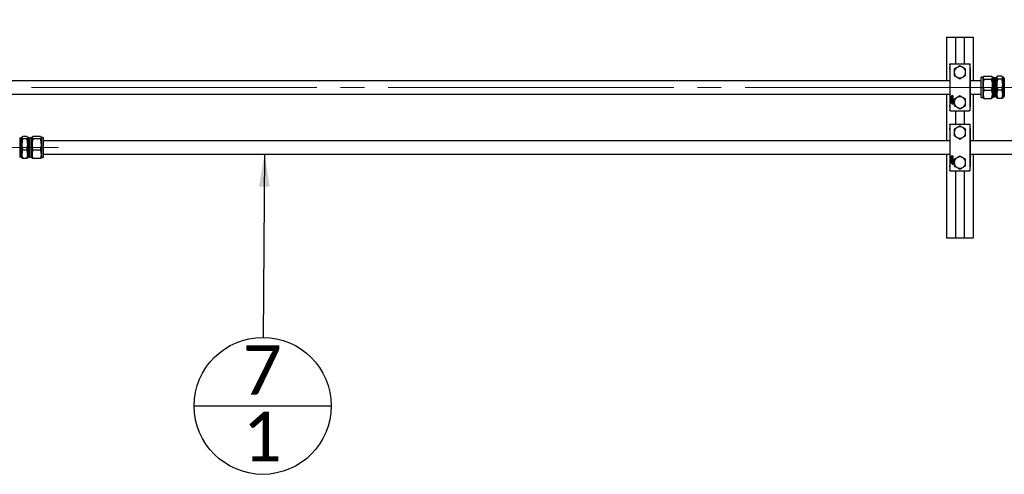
# Paper-space layout 'Sheet1' of a CAD drawing. Header units: millimetres. Extents: x 0 to 23548, y 0 to 16632.
# Tile 127 of 143: x 13832 to 15304, y 14023 to 14703. Entities that reach past the tile are written whole.
import ezdxf

# ---------------------------------------------------------------- set-up
doc = ezdxf.new("R2010")
doc.units = ezdxf.units.MM
doc.linetypes.add('SLD-Mista-longa', pattern=[19.05, 15.24, -1.27, 1.27, -1.27])
doc.linetypes.add('SLD-Sólida', pattern=[0])
doc.layers.add('DETALHAMENTO', color=8, linetype='SLD-Sólida')
doc.styles.add('SLDTEXTSTYLE2', font='CALIBRI.TTF')
doc.styles.get("Standard").update_dxf_attribs({"font": 'CALIBRI.TTF'})
doc.dimstyles.new('SLDDIMSTYLE1', dxfattribs={"dimtxt": 72.8, "dimasz": 49, "dimexe": 0, "dimexo": 0.0625, "dimgap": 18.2, "dimtad": 1, "dimdec": 0, "dimrnd": 1e-09, "dimzin": 12, "dimdsep": 46, "dimtxsty": 'SLDTEXTSTYLE2', "dimsah": 1, "dimcen": 0.09, "dimadec": 0, "dimazin": 3, "dimtfac": 1, "dimtdec": 0, "dimtofl": 0, "dimtmove": 0, "dimatfit": 3, "dimfxl": 0, "dimfrac": 2, "dimtolj": 1, "dimtzin": 12, "dimarcsym": 0})
doc.dimstyles.new('SLDDIMSTYLE2', dxfattribs={"dimtxt": 72.8, "dimasz": 49, "dimexe": 0, "dimexo": 0.0625, "dimgap": 18.2, "dimtad": 1, "dimrnd": 1e-09, "dimzin": 12, "dimdsep": 46, "dimtxsty": 'SLDTEXTSTYLE2', "dimsah": 1, "dimcen": 0.09, "dimadec": 0, "dimazin": 3, "dimtfac": 1, "dimtmove": 0, "dimatfit": 0, "dimfxl": 0, "dimfrac": 2, "dimtolj": 1, "dimtzin": 12, "dimarcsym": 0})
doc.dimstyles.new('SLDDIMSTYLE3', dxfattribs={"dimtxt": 0.18, "dimasz": 49, "dimexe": 0, "dimexo": 0.0625, "dimgap": 0, "dimtad": 0, "dimtih": 1, "dimtoh": 1, "dimdec": 0, "dimrnd": 1e-09, "dimzin": 0, "dimdsep": 46, "dimtxsty": 'Standard', "dimsah": 1, "dimcen": 0.09, "dimadec": 0, "dimazin": 0, "dimtfac": 49, "dimtdec": 0, "dimtofl": 0, "dimtmove": 0, "dimatfit": 3, "dimfxl": 0, "dimfrac": 2, "dimtolj": 1, "dimtzin": 0, "dimarcsym": 0})

# ---------------------------------------------------------------- blocks, each defined once
blk = doc.blocks.new('_D')
at = {"layer": 'DETALHAMENTO', "ltscale": 28}
for p, q in [((9666.2, 14629.7), (9666.2, 15015.7)), ((16302.7, 14629.7), (16302.7, 15015.7)), ((16302.7, 14987.7), (9666.2, 14987.7))]:
    blk.add_line(p, q, dxfattribs=at)
for points in [[(9666.2, 14987.7), (9715.2, 14975.8), (9715.2, 14999.6)], [(16302.7, 14987.7), (16253.7, 14999.6), (16253.7, 14975.8)]]:
    blk.add_solid(points, dxfattribs=at)
at = {"layer": 'DETALHAMENTO', "ltscale": 28, "insert": (12885.9, 15084.8), "char_height": 72.8, "attachment_point": 1, "style": 'SLDTEXTSTYLE2'}
blk.add_mtext('6637', dxfattribs=at)
blk = doc.blocks.new('_D_5')
at = {"layer": 'DETALHAMENTO', "ltscale": 28}
for p, q in [((12979.8, 14601.7), (12979.8, 14699.7)), ((12979.8, 14511.7), (12979.8, 14601.7)), ((12979.8, 14511.7), (12979.8, 14301.6))]:
    blk.add_line(p, q, dxfattribs=at)
for points in [[(12979.8, 14601.7), (12991.7, 14650.7), (12967.9, 14650.7)], [(12979.8, 14511.7), (12967.9, 14462.7), (12991.7, 14462.7)]]:
    blk.add_solid(points, dxfattribs=at)
at = {"layer": 'DETALHAMENTO', "ltscale": 28, "insert": (12882.8, 14301.6), "char_height": 72.8, "attachment_point": 1, "rotation": 90, "style": 'SLDTEXTSTYLE2'}
blk.add_mtext('90', dxfattribs=at)
blk = doc.blocks.new('SW_NOTE_0_3')
at = {"layer": 'DETALHAMENTO', "color": 0, "ltscale": 28}
blk.add_line((-103.1, -102.4), (101.6, -102.4), dxfattribs=at)
blk.add_circle((-0.7, -102.4), 102.4, dxfattribs=at)
at = {"layer": 'DETALHAMENTO', "color": 0, "ltscale": 28, "char_height": 74.1, "attachment_point": 2, "style": 'SLDTEXTSTYLE2'}
for s, insert in [('7', (-1.5, -11.7)), ('1', (-1.5, -111.2))]:
    blk.add_mtext(s, dxfattribs=dict(at, insert=insert))

psp = doc.layouts.new('Sheet1')

# ---------------------------------------------------------------- linework, layer by layer
at = {"color": 7, "linetype": 'SLD-Sólida', "lineweight": 25, "ltscale": 28}
for p, q in [((15217.676, 14676.684), (15231.176, 14676.684)), ((15217.676, 14676.684), (15217.676, 14611.684)), ((15231.176, 14676.684), (15231.176, 14636.684)), ((15231.176, 14676.684), (15244.176, 14676.684)), ((15244.176, 14676.684), (15257.676, 14676.684)), ((15244.176, 14676.684), (15244.176, 14636.684)), ((15257.676, 14676.684), (15257.676, 14611.684)), ((15222.676, 14636.684), (15223.776, 14636.684)), ((15222.676, 14635.584), (15222.676, 14636.684)), ((15222.676, 14635.584), (15222.676, 14567.784)), ((15223.776, 14636.684), (15251.576, 14636.684)), ((15251.576, 14636.684), (15252.676, 14636.684)), ((15252.676, 14636.684), (15252.676, 14635.584)), ((15252.676, 14635.584), (15252.676, 14567.784)), ((15222.426, 14628.684), (15222.426, 14574.684)), ((15252.926, 14628.684), (15252.926, 14574.684)), ((15272.301, 14616.684), (15269.676, 14616.684)), ((15269.676, 14586.684), (15269.676, 14616.684)), ((15272.584, 14617.174), (15272.301, 14616.684)), ((15272.301, 14616.209), (15272.301, 14616.684)), ((15272.301, 14605.703), (15272.301, 14616.209)), ((15273.641, 14618.371), (15284.961, 14618.371)), ((15286.301, 14616.684), (15286.018, 14617.174)), ((15287.176, 14616.684), (15286.301, 14616.684)), ((15286.301, 14616.684), (15286.301, 14616.209)), ((15286.301, 14616.209), (15286.301, 14605.703)), ((15287.176, 14586.684), (15287.176, 14616.684)), ((15289.571, 14615.971), (15287.176, 14615.971)), ((15290.326, 14615.215), (15289.571, 14615.971)), ((15289.571, 14587.396), (15289.571, 14615.971)), ((15291.676, 14615.215), (15290.326, 14615.215)), ((15290.326, 14588.152), (15290.326, 14615.215)), ((15292.776, 14616.684), (15291.676, 14616.684)), ((15291.676, 14597.938), (15291.676, 14616.684)), ((15293.059, 14617.174), (15292.776, 14616.684)), ((15292.776, 14616.684), (15292.776, 14616.209)), ((15292.776, 14616.209), (15292.776, 14605.703)), ((15300.236, 14618.371), (15294.116, 14618.371)), ((15301.576, 14616.684), (15301.293, 14617.174)), ((15302.676, 14616.684), (15301.576, 14616.684)), ((15301.576, 14616.209), (15301.576, 14616.684)), ((15301.576, 14605.703), (15301.576, 14616.209)), ((15302.676, 14616.684), (15302.676, 14597.938)), ((15304.026, 14615.215), (15302.676, 14615.215)), ((15304.026, 14615.215), (15304.026, 14598.305)), ((15222.426, 14611.684), (13662.426, 14611.684)), ((15269.676, 14611.684), (15252.926, 14611.684)), ((15272.301, 14591.178), (15272.301, 14605.703)), ((15273.641, 14614.046), (15284.961, 14614.046)), ((15286.301, 14605.703), (15286.301, 14591.178)), ((15292.776, 14605.703), (15292.776, 14591.178)), ((15300.236, 14614.046), (15294.116, 14614.046)), ((15301.576, 14591.178), (15301.576, 14605.703)), ((13662.426, 14591.684), (15222.426, 14591.684)), ((15217.676, 14591.684), (15217.676, 14521.684)), ((15224.676, 14589.184), (15227.302, 14589.184)), ((15224.676, 14578.184), (15224.676, 14589.184)), ((15225.172, 14588.936), (15224.924, 14588.936)), ((15224.924, 14588.936), (15224.924, 14586.635)), ((15224.924, 14586.635), (15225.865, 14586.635)), ((15224.924, 14586.387), (15224.924, 14578.431)), ((15227.054, 14586.387), (15224.924, 14586.387)), ((15225.029, 14585.333), (15225.029, 14585.951)), ((15225.172, 14586.883), (15225.172, 14588.936)), ((15225.617, 14586.883), (15225.172, 14586.883)), ((15225.298, 14585.906), (15225.298, 14585.377)), ((15225.369, 14586.02), (15225.364, 14586.02)), ((15225.369, 14586.276), (15225.369, 14586.02)), ((15225.435, 14585.373), (15225.45, 14585.952)), ((15225.617, 14588.936), (15225.617, 14588.349)), ((15225.865, 14588.936), (15225.617, 14588.936)), ((15225.617, 14587.222), (15225.617, 14586.883)), ((15225.694, 14585.908), (15225.68, 14585.325)), ((15225.758, 14585.01), (15225.759, 14585.268)), ((15225.827, 14585.383), (15225.827, 14585.912)), ((15225.845, 14584.481), (15225.845, 14584.939)), ((15225.845, 14584.939), (15226.098, 14584.939)), ((15225.865, 14588.192), (15225.865, 14588.936)), ((15225.865, 14586.635), (15225.865, 14587.379)), ((15226.098, 14584.939), (15226.098, 14583.684)), ((15226.1, 14585.954), (15226.1, 14585.335)), ((15226.113, 14588.936), (15226.113, 14588.192)), ((15227.054, 14588.936), (15226.113, 14588.936)), ((15226.113, 14587.379), (15226.113, 14586.635)), ((15226.113, 14586.635), (15226.361, 14586.635)), ((15226.361, 14588.688), (15226.806, 14588.688)), ((15226.361, 14588.349), (15226.361, 14588.688)), ((15226.361, 14586.635), (15226.361, 14587.222)), ((15226.806, 14588.688), (15226.806, 14586.635)), ((15226.806, 14586.635), (15227.054, 14586.635)), ((15227.054, 14586.635), (15227.054, 14588.936)), ((15227.054, 14578.431), (15227.054, 14586.387)), ((15227.302, 14589.184), (15227.302, 14578.184)), ((15252.926, 14591.684), (15269.676, 14591.684)), ((15257.676, 14591.684), (15257.676, 14521.684)), ((15269.676, 14586.684), (15272.301, 14586.684)), ((15272.301, 14586.684), (15272.301, 14591.178)), ((15272.301, 14586.684), (15272.584, 14586.193)), ((15273.641, 14597.359), (15284.961, 14597.359)), ((15273.641, 14584.996), (15284.961, 14584.996)), ((15286.018, 14586.193), (15286.301, 14586.684)), ((15286.301, 14591.178), (15286.301, 14586.684)), ((15286.301, 14586.684), (15287.176, 14586.684)), ((15287.176, 14587.396), (15289.571, 14587.396)), ((15289.571, 14587.396), (15290.326, 14588.152)), ((15290.326, 14588.152), (15291.676, 14588.152)), ((15291.676, 14586.684), (15291.676, 14597.938)), ((15291.676, 14586.684), (15292.776, 14586.684)), ((15292.776, 14591.178), (15292.776, 14586.684)), ((15292.776, 14586.684), (15293.059, 14586.193)), ((15300.236, 14597.359), (15294.116, 14597.359)), ((15300.236, 14584.996), (15294.116, 14584.996)), ((15301.293, 14586.193), (15301.576, 14586.684)), ((15301.576, 14586.684), (15301.576, 14591.178)), ((15301.576, 14586.684), (15302.676, 14586.684)), ((15302.676, 14597.938), (15302.676, 14586.684)), ((15302.676, 14588.152), (15304.026, 14588.152)), ((15304.026, 14598.305), (15304.026, 14588.152)), ((15227.302, 14578.184), (15224.676, 14578.184)), ((15224.924, 14578.431), (15227.054, 14578.431)), ((15225.031, 14581.395), (15225.031, 14582.112)), ((15225.063, 14584.143), (15225.063, 14584.481)), ((15225.063, 14584.481), (15225.845, 14584.481)), ((15225.845, 14584.143), (15225.063, 14584.143)), ((15225.063, 14584.005), (15226.098, 14583.454)), ((15225.063, 14583.644), (15225.063, 14584.005)), ((15225.237, 14583.551), (15225.063, 14583.644)), ((15226.098, 14582.966), (15225.063, 14582.416)), ((15225.063, 14582.777), (15225.237, 14582.87)), ((15225.063, 14582.416), (15225.063, 14582.777)), ((15225.063, 14580.622), (15225.063, 14580.957)), ((15225.063, 14580.957), (15226.098, 14580.957)), ((15225.416, 14580.622), (15225.063, 14580.622)), ((15225.063, 14579.392), (15225.063, 14579.727)), ((15225.063, 14579.727), (15226.098, 14579.727)), ((15225.416, 14579.392), (15225.063, 14579.392)), ((15225.237, 14582.87), (15225.237, 14583.551)), ((15225.285, 14581.992), (15225.285, 14581.516)), ((15225.351, 14582.432), (15226.098, 14582.432)), ((15226.098, 14581.075), (15225.351, 14581.075)), ((15226.098, 14582.094), (15225.388, 14582.094)), ((15225.388, 14581.413), (15226.098, 14581.413)), ((15225.416, 14579.864), (15225.416, 14580.622)), ((15225.668, 14579.864), (15225.416, 14579.864)), ((15225.416, 14578.634), (15225.416, 14579.392)), ((15225.668, 14578.634), (15225.416, 14578.634)), ((15225.462, 14583.433), (15225.462, 14582.988)), ((15225.872, 14583.21), (15225.462, 14583.433)), ((15225.462, 14582.988), (15225.872, 14583.21)), ((15225.668, 14580.622), (15225.668, 14579.864)), ((15225.845, 14580.622), (15225.668, 14580.622)), ((15225.845, 14579.392), (15225.668, 14579.392)), ((15225.668, 14579.392), (15225.668, 14578.634)), ((15225.845, 14583.684), (15225.845, 14584.143)), ((15226.098, 14583.684), (15225.845, 14583.684)), ((15225.845, 14579.826), (15225.845, 14580.622)), ((15226.098, 14579.826), (15225.845, 14579.826)), ((15225.845, 14578.596), (15225.845, 14579.392)), ((15226.098, 14578.596), (15225.845, 14578.596)), ((15226.098, 14583.454), (15226.098, 14582.966)), ((15226.098, 14582.432), (15226.098, 14582.094)), ((15226.098, 14581.413), (15226.098, 14581.075)), ((15226.098, 14580.957), (15226.098, 14579.826)), ((15226.098, 14579.727), (15226.098, 14578.596)), ((15226.204, 14577.432), (15226.921, 14577.432)), ((15226.204, 14577.291), (15226.204, 14577.432)), ((15226.537, 14577.291), (15226.204, 14577.291)), ((15226.204, 14577.104), (15226.537, 14577.291)), ((15226.48, 14577.118), (15226.204, 14576.94)), ((15226.204, 14576.94), (15226.204, 14577.104)), ((15226.804, 14577.291), (15226.569, 14577.291)), ((15226.569, 14577.291), (15226.569, 14577.258)), ((15226.802, 14577.203), (15226.803, 14577.221)), ((15226.803, 14577.221), (15226.804, 14577.24)), ((15226.804, 14577.24), (15226.804, 14577.291)), ((15226.921, 14577.432), (15226.921, 14577.196)), ((15222.676, 14566.684), (15222.676, 14567.784)), ((15223.776, 14566.684), (15222.676, 14566.684)), ((15223.776, 14566.684), (15251.576, 14566.684)), ((15231.176, 14566.684), (15231.176, 14546.684)), ((15244.176, 14566.684), (15244.176, 14546.684)), ((15252.676, 14566.684), (15251.576, 14566.684)), ((15252.676, 14567.784), (15252.676, 14566.684)), ((15222.676, 14546.684), (15223.776, 14546.684)), ((15222.676, 14545.584), (15222.676, 14546.684)), ((15222.676, 14545.584), (15222.676, 14477.784)), ((15223.776, 14546.684), (15251.576, 14546.684)), ((15251.576, 14546.684), (15252.676, 14546.684)), ((15252.676, 14546.684), (15252.676, 14545.584)), ((15252.676, 14545.584), (15252.676, 14477.784)), ((13833.058, 14525.215), (13832.302, 14525.971)), ((13835.508, 14526.684), (13834.408, 14526.684)), ((13834.408, 14508.505), (13834.408, 14526.684)), ((13835.709, 14527.032), (13835.508, 14526.684)), ((13835.508, 14526.684), (13835.508, 14526.343)), ((13835.508, 14526.343), (13835.508, 14516.26)), ((13842.968, 14528.178), (13836.848, 14528.178)), ((13844.308, 14526.684), (13844.107, 14527.032)), ((13845.408, 14526.684), (13844.308, 14526.684)), ((13844.308, 14526.343), (13844.308, 14526.684)), ((13844.308, 14516.26), (13844.308, 14526.343)), ((13845.408, 14526.684), (13845.408, 14508.505)), ((13847.514, 14525.971), (13846.758, 14525.215)), ((13849.908, 14525.971), (13847.514, 14525.971)), ((13847.514, 14525.971), (13847.514, 14508.656)), ((13850.783, 14526.684), (13849.908, 14526.684)), ((13849.908, 14526.684), (13849.908, 14508.505)), ((13850.984, 14527.032), (13850.783, 14526.684)), ((13850.783, 14526.343), (13850.783, 14526.684)), ((13850.783, 14516.26), (13850.783, 14526.343)), ((13863.443, 14528.178), (13852.123, 14528.178)), ((13864.783, 14526.684), (13864.582, 14527.032)), ((13867.408, 14526.684), (13864.783, 14526.684)), ((13864.783, 14526.684), (13864.783, 14526.343)), ((13864.783, 14526.343), (13864.783, 14516.26)), ((13867.408, 14526.684), (13867.408, 14508.505)), ((15222.426, 14538.684), (15222.426, 14484.684)), ((15252.926, 14538.684), (15252.926, 14484.684)), ((13834.408, 14525.215), (13833.058, 14525.215)), ((13833.058, 14498.152), (13833.058, 14525.215)), ((13835.508, 14516.26), (13835.508, 14501.601)), ((13842.968, 14524.508), (13836.848, 14524.508)), ((13844.308, 14501.601), (13844.308, 14516.26)), ((13846.758, 14525.215), (13845.408, 14525.215)), ((13846.758, 14525.215), (13846.758, 14508.816)), ((13850.783, 14501.601), (13850.783, 14516.26)), ((13863.443, 14524.508), (13852.123, 14524.508)), ((13864.783, 14516.26), (13864.783, 14501.601)), ((15222.426, 14521.684), (13867.408, 14521.684)), ((16258.076, 14521.684), (15252.926, 14521.684)), ((13832.302, 14497.396), (13833.058, 14498.152)), ((13833.058, 14498.152), (13834.408, 14498.152)), ((13834.408, 14496.684), (13834.408, 14508.505)), ((13834.408, 14496.684), (13835.508, 14496.684)), ((13835.508, 14501.601), (13835.508, 14496.684)), ((13835.508, 14496.684), (13835.709, 14496.335)), ((13842.968, 14508.013), (13836.848, 14508.013)), ((13844.107, 14496.335), (13844.308, 14496.684)), ((13844.308, 14496.684), (13844.308, 14501.601)), ((13844.308, 14496.684), (13845.408, 14496.684)), ((13845.408, 14508.505), (13845.408, 14496.684)), ((13845.408, 14498.152), (13846.758, 14498.152)), ((13846.758, 14508.816), (13846.758, 14498.152)), ((13846.758, 14498.152), (13847.514, 14497.396)), ((13847.514, 14508.656), (13847.514, 14497.396)), ((13847.514, 14497.396), (13849.908, 14497.396)), ((13849.908, 14508.505), (13849.908, 14496.684)), ((13849.908, 14496.684), (13850.783, 14496.684)), ((13850.783, 14496.684), (13850.783, 14501.601)), ((13850.783, 14496.684), (13850.984, 14496.335)), ((13863.443, 14508.013), (13852.123, 14508.013)), ((13864.582, 14496.335), (13864.783, 14496.684)), ((13864.783, 14501.601), (13864.783, 14496.684)), ((13864.783, 14496.684), (13867.408, 14496.684)), ((13867.408, 14508.505), (13867.408, 14496.684)), ((13867.408, 14501.684), (15222.426, 14501.684)), ((15217.676, 14501.684), (15217.676, 14376.684)), ((15224.676, 14499.184), (15227.302, 14499.184)), ((15224.676, 14488.184), (15224.676, 14499.184)), ((15224.924, 14498.936), (15224.924, 14496.635)), ((15225.172, 14498.936), (15224.924, 14498.936)), ((15224.924, 14496.635), (15225.865, 14496.635)), ((15225.172, 14496.883), (15225.172, 14498.936)), ((15225.617, 14496.883), (15225.172, 14496.883)), ((15225.617, 14498.936), (15225.617, 14498.349)), ((15225.865, 14498.936), (15225.617, 14498.936)), ((15225.617, 14497.222), (15225.617, 14496.883)), ((15225.865, 14498.192), (15225.865, 14498.936)), ((15225.865, 14496.635), (15225.865, 14497.379)), ((15226.113, 14498.936), (15226.113, 14498.192)), ((15227.054, 14498.936), (15226.113, 14498.936)), ((15226.113, 14497.379), (15226.113, 14496.635)), ((15226.113, 14496.635), (15226.361, 14496.635)), ((15226.361, 14498.688), (15226.806, 14498.688)), ((15226.361, 14498.349), (15226.361, 14498.688)), ((15226.361, 14496.635), (15226.361, 14497.222)), ((15226.806, 14498.688), (15226.806, 14496.635)), ((15226.806, 14496.635), (15227.054, 14496.635)), ((15227.054, 14496.635), (15227.054, 14498.936)), ((15227.302, 14499.184), (15227.302, 14488.184)), ((15252.926, 14501.684), (16258.076, 14501.684)), ((15257.676, 14501.684), (15257.676, 14376.684)), ((13842.968, 14495.189), (13836.848, 14495.189)), ((13863.443, 14495.189), (13852.123, 14495.189)), ((15227.302, 14488.184), (15224.676, 14488.184)), ((15227.054, 14496.387), (15224.924, 14496.387)), ((15224.924, 14496.387), (15224.924, 14488.431)), ((15224.924, 14488.431), (15227.054, 14488.431)), ((15225.029, 14495.333), (15225.029, 14495.951)), ((15225.031, 14491.395), (15225.031, 14492.112)), ((15225.063, 14494.481), (15225.845, 14494.481)), ((15225.063, 14494.143), (15225.063, 14494.481)), ((15225.845, 14494.143), (15225.063, 14494.143)), ((15225.063, 14493.644), (15225.063, 14494.005)), ((15225.063, 14494.005), (15226.098, 14493.454)), ((15225.237, 14493.551), (15225.063, 14493.644)), ((15226.098, 14492.966), (15225.063, 14492.416)), ((15225.063, 14492.777), (15225.237, 14492.87)), ((15225.063, 14492.416), (15225.063, 14492.777)), ((15225.063, 14490.957), (15226.098, 14490.957)), ((15225.063, 14490.622), (15225.063, 14490.957)), ((15225.416, 14490.622), (15225.063, 14490.622)), ((15225.063, 14489.392), (15225.063, 14489.727)), ((15225.063, 14489.727), (15226.098, 14489.727)), ((15225.416, 14489.392), (15225.063, 14489.392)), ((15225.237, 14492.87), (15225.237, 14493.551)), ((15225.285, 14491.992), (15225.285, 14491.516)), ((15225.298, 14495.906), (15225.298, 14495.377)), ((15225.351, 14492.432), (15226.098, 14492.432)), ((15226.098, 14491.075), (15225.351, 14491.075)), ((15225.369, 14496.02), (15225.364, 14496.02)), ((15225.369, 14496.276), (15225.369, 14496.02)), ((15226.098, 14492.094), (15225.388, 14492.094)), ((15225.388, 14491.413), (15226.098, 14491.413)), ((15225.416, 14489.864), (15225.416, 14490.622)), ((15225.668, 14489.864), (15225.416, 14489.864)), ((15225.416, 14488.634), (15225.416, 14489.392)), ((15225.668, 14488.634), (15225.416, 14488.634)), ((15225.435, 14495.373), (15225.45, 14495.952)), ((15225.462, 14493.433), (15225.462, 14492.988)), ((15225.872, 14493.21), (15225.462, 14493.433)), ((15225.462, 14492.988), (15225.872, 14493.21)), ((15225.845, 14490.622), (15225.668, 14490.622)), ((15225.668, 14490.622), (15225.668, 14489.864)), ((15225.668, 14489.392), (15225.668, 14488.634)), ((15225.845, 14489.392), (15225.668, 14489.392)), ((15225.694, 14495.908), (15225.68, 14495.325)), ((15225.758, 14495.01), (15225.759, 14495.268)), ((15225.827, 14495.383), (15225.827, 14495.912)), ((15225.845, 14494.939), (15226.098, 14494.939)), ((15225.845, 14494.481), (15225.845, 14494.939)), ((15225.845, 14493.684), (15225.845, 14494.143)), ((15226.098, 14493.684), (15225.845, 14493.684)), ((15225.845, 14489.826), (15225.845, 14490.622)), ((15226.098, 14489.826), (15225.845, 14489.826)), ((15225.845, 14488.596), (15225.845, 14489.392)), ((15226.098, 14488.596), (15225.845, 14488.596)), ((15226.098, 14494.939), (15226.098, 14493.684)), ((15226.098, 14493.454), (15226.098, 14492.966)), ((15226.098, 14492.432), (15226.098, 14492.094)), ((15226.098, 14491.413), (15226.098, 14491.075)), ((15226.098, 14490.957), (15226.098, 14489.826)), ((15226.098, 14489.727), (15226.098, 14488.596)), ((15226.1, 14495.954), (15226.1, 14495.335)), ((15226.204, 14487.432), (15226.921, 14487.432)), ((15226.204, 14487.291), (15226.204, 14487.432)), ((15226.537, 14487.291), (15226.204, 14487.291)), ((15226.204, 14487.104), (15226.537, 14487.291)), ((15226.48, 14487.118), (15226.204, 14486.94)), ((15226.204, 14486.94), (15226.204, 14487.104)), ((15226.569, 14487.291), (15226.569, 14487.258)), ((15226.804, 14487.291), (15226.569, 14487.291)), ((15226.802, 14487.203), (15226.803, 14487.221)), ((15226.803, 14487.221), (15226.804, 14487.24)), ((15226.804, 14487.24), (15226.804, 14487.291)), ((15226.921, 14487.432), (15226.921, 14487.196)), ((15227.054, 14488.431), (15227.054, 14496.387)), ((15222.676, 14476.684), (15222.676, 14477.784)), ((15223.776, 14476.684), (15222.676, 14476.684)), ((15223.776, 14476.684), (15251.576, 14476.684)), ((15231.176, 14476.684), (15231.176, 14376.684)), ((15244.176, 14476.684), (15244.176, 14376.684)), ((15252.676, 14476.684), (15251.576, 14476.684)), ((15252.676, 14477.784), (15252.676, 14476.684)), ((15217.676, 14376.684), (15231.176, 14376.684)), ((15231.176, 14376.684), (15244.176, 14376.684)), ((15244.176, 14376.684), (15257.676, 14376.684))]:
    psp.add_line(p, q, dxfattribs=at)
at = {"color": 7, "linetype": 'SLD-Sólida', "lineweight": 25, "ltscale": 28, "flags": 128}
for points in [[(15222.426, 14628.684), (15222.58, 14630.244), (15222.676, 14630.668)], [(15252.676, 14630.668), (15252.773, 14630.244), (15252.926, 14628.684)], [(15222.676, 14572.699), (15222.58, 14573.123), (15222.426, 14574.684)], [(15252.926, 14574.684), (15252.773, 14573.123), (15252.676, 14572.699)], [(15222.426, 14538.684), (15222.58, 14540.244), (15222.676, 14540.668)], [(15252.676, 14540.668), (15252.773, 14540.244), (15252.926, 14538.684)], [(15222.676, 14482.699), (15222.58, 14483.123), (15222.426, 14484.684)], [(15252.926, 14484.684), (15252.773, 14483.123), (15252.676, 14482.699)]]:
    psp.add_lwpolyline(points, dxfattribs=at)
at = {"color": 7, "linetype": 'SLD-Sólida', "lineweight": 25, "ltscale": 784}
for centre, radius in [((15226.572, 14577.219), 0.662), ((15226.572, 14577.219), 0.512), ((15226.572, 14487.219), 0.662), ((15226.572, 14487.219), 0.512)]:
    psp.add_circle(centre, radius, dxfattribs=at)
for centre, radius, start, end in [((15223.776, 14635.584), 1.1, 90, 180), ((15237.676, 14624.184), 8.5, 120, 180), ((15237.676, 14624.184), 8.5, 60, 120), ((15237.676, 14624.184), 8.5, 0, 60), ((15251.576, 14635.584), 1.1, 0, 90), ((15237.676, 14624.184), 8.5, 180, 240), ((15237.676, 14624.184), 8.5, 240, 300), ((15237.676, 14624.184), 8.5, 300, 0), ((15225.354, 14585.951), 0.325, 87.442354, 180), ((15225.354, 14585.333), 0.325, 180, 358.62108), ((15225.491, 14585.906), 0.192, 166.130564, 180), ((15225.477, 14585.377), 0.178, 180, 200.609261), ((15225.432, 14585.921), 0.132, 146.130393, 166.130564), ((15225.397, 14585.345), 0.0926, 199.557092, 230.700819), ((15225.989, 14587.786), 0.675, 123.403735, 236.596265), ((15225.379, 14585.956), 0.0685, 120.380403, 145.863842), ((15225.366, 14585.309), 0.0446, 232.085073, 317.7569), ((15225.365, 14585.975), 0.0446, 92.077762, 117.747825), ((15225.316, 14585.357), 0.114, 316.452179, 337.580349), ((15225.243, 14585.387), 0.192, 337.837823, 355.825082), ((15225.775, 14585.954), 0.325, 0, 180.240334), ((15225.989, 14587.786), 0.425, 106.944991, 253.055009), ((15225.914, 14585.903), 0.22, 170.244083, 178.62108), ((15225.858, 14585.91), 0.165, 155.270004, 169.33327), ((15225.793, 14585.94), 0.0926, 131.394865, 155.270004), ((15225.762, 14585.976), 0.0446, 88.101265, 132.703226), ((15225.775, 14585.335), 0.325, 267.095722, 0), ((15225.759, 14585.312), 0.0446, 270, 304.26094), ((15225.763, 14585.976), 0.0446, 36.983378, 89.621535), ((15225.743, 14585.337), 0.0737, 303.70825, 334.845817), ((15225.71, 14585.932), 0.114, 14.212364, 38.840416), ((15225.693, 14585.368), 0.132, 331.904623, 349.117807), ((15225.649, 14585.912), 0.178, 0, 15.51368), ((15225.635, 14585.383), 0.192, 348.01599, 0), ((15225.989, 14587.786), 0.425, 286.944991, 73.055009), ((15225.989, 14587.786), 0.675, 303.408819, 56.591181), ((15237.676, 14579.184), 8.5, 120, 180), ((15237.676, 14579.184), 8.5, 60, 120), ((15237.676, 14579.184), 8.5, 0, 60), ((15225.351, 14582.112), 0.32, 90, 180), ((15225.351, 14581.395), 0.32, 180, 270), ((15225.388, 14581.992), 0.103, 90, 180), ((15225.388, 14581.516), 0.103, 180, 270), ((15226.684, 14577.157), 0.207, 190.983532, 240.424809), ((15226.801, 14577.251), 0.231, 178.183198, 211.821737), ((15226.688, 14577.166), 0.216, 240.518985, 270.755451), ((15226.685, 14577.193), 0.103, 218.494645, 267.809667), ((15226.693, 14577.253), 0.163, 265.836161, 283.051444), ((15226.706, 14577.153), 0.204, 265.661075, 312.750966), ((15226.712, 14577.173), 0.0814, 282.322868, 333.909766), ((15226.604, 14577.219), 0.199, 335.834587, 355.349774), ((15226.702, 14577.161), 0.214, 312.153775, 343.203536), ((15226.567, 14577.2), 0.354, 343.554685, 359.36923), ((15237.676, 14579.184), 8.5, 180, 240), ((15237.676, 14579.184), 8.5, 240, 300), ((15237.676, 14579.184), 8.5, 300, 0), ((15223.776, 14567.784), 1.1, 180, 270), ((15251.576, 14567.784), 1.1, 270, 0), ((15223.776, 14545.584), 1.1, 90, 180), ((15237.676, 14534.184), 8.5, 120, 180), ((15237.676, 14534.184), 8.5, 60, 120), ((15237.676, 14534.184), 8.5, 0, 60), ((15251.576, 14545.584), 1.1, 0, 90), ((15237.676, 14534.184), 8.5, 180, 240), ((15237.676, 14534.184), 8.5, 240, 300), ((15237.676, 14534.184), 8.5, 300, 0), ((15225.989, 14497.786), 0.675, 123.403735, 236.596265), ((15225.989, 14497.786), 0.425, 106.944991, 253.055009), ((15225.989, 14497.786), 0.425, 286.944991, 73.055009), ((15225.989, 14497.786), 0.675, 303.408819, 56.591181), ((15237.676, 14489.184), 8.5, 120, 180), ((15237.676, 14489.184), 8.5, 60, 120), ((15237.676, 14489.184), 8.5, 0, 60), ((15225.354, 14495.951), 0.325, 87.442354, 180), ((15225.354, 14495.333), 0.325, 180, 358.62108), ((15225.351, 14492.112), 0.32, 90, 180), ((15225.351, 14491.395), 0.32, 180, 270), ((15225.388, 14491.992), 0.102, 90, 180), ((15225.388, 14491.516), 0.103, 180, 270), ((15225.491, 14495.906), 0.192, 166.130564, 180), ((15225.477, 14495.377), 0.178, 180, 200.609261), ((15225.432, 14495.921), 0.132, 146.130393, 166.130564), ((15225.397, 14495.345), 0.0926, 199.557092, 230.700819), ((15225.379, 14495.956), 0.0685, 120.380403, 145.863842), ((15225.366, 14495.309), 0.0446, 232.085073, 317.7569), ((15225.365, 14495.975), 0.0446, 92.077762, 117.747825), ((15225.316, 14495.357), 0.114, 316.452179, 337.580349), ((15225.243, 14495.387), 0.192, 337.837823, 355.825082), ((15225.775, 14495.954), 0.325, 0, 180.240334), ((15225.914, 14495.903), 0.22, 170.244083, 178.62108), ((15225.858, 14495.91), 0.165, 155.270004, 169.33327), ((15225.793, 14495.94), 0.0926, 131.394865, 155.270004), ((15225.762, 14495.976), 0.0446, 88.101265, 132.703226), ((15225.775, 14495.335), 0.325, 267.095722, 0), ((15225.759, 14495.312), 0.0446, 270, 304.26094), ((15225.763, 14495.976), 0.0446, 36.983378, 89.621535), ((15225.743, 14495.337), 0.0737, 303.70825, 334.845817), ((15225.71, 14495.932), 0.114, 14.212364, 38.840416), ((15225.693, 14495.368), 0.132, 331.904623, 349.117807), ((15225.649, 14495.912), 0.178, 0, 15.51368), ((15225.635, 14495.383), 0.192, 348.01599, 0), ((15226.684, 14487.157), 0.207, 190.983532, 240.424809), ((15226.801, 14487.251), 0.231, 178.183198, 211.821737), ((15226.688, 14487.166), 0.216, 240.518985, 270.755451), ((15226.685, 14487.193), 0.103, 218.494645, 267.809667), ((15226.693, 14487.253), 0.163, 265.836161, 283.051444), ((15226.706, 14487.153), 0.204, 265.661075, 312.750966), ((15226.712, 14487.173), 0.0814, 282.322868, 333.909766), ((15226.604, 14487.219), 0.199, 335.834587, 355.349774), ((15226.702, 14487.161), 0.214, 312.153775, 343.203536), ((15226.567, 14487.2), 0.354, 343.554685, 359.36923), ((15237.676, 14489.184), 8.5, 180, 240), ((15237.676, 14489.184), 8.5, 240, 300), ((15237.676, 14489.184), 8.5, 300, 0), ((15223.776, 14477.784), 1.1, 180, 270), ((15251.576, 14477.784), 1.1, 270, 0)]:
    psp.add_arc(centre, radius, start, end, dxfattribs=at)
at = {"color": 7, "linetype": 'SLD-Sólida', "lineweight": 25, "ltscale": 28}
for points, knots in [([(15233.426, 14631.545), (15232.655, 14631.1), (15231.215, 14630.268), (15229.823, 14629.465), (15229.176, 14629.091)], [0, 0, 0, 0, 0.53525967, 1, 1, 1, 1]), ([(15229.176, 14629.091), (15229.176, 14628.153), (15229.176, 14626.541), (15229.176, 14624.879), (15229.176, 14624.184)], [0, 0, 0, 0, 0.58194396, 1, 1, 1, 1]), ([(15237.676, 14633.999), (15236.864, 14633.53), (15235.468, 14632.724), (15234.028, 14631.892), (15233.426, 14631.545)], [0, 0, 0, 0, 0.58194396, 1, 1, 1, 1]), ([(15241.926, 14631.545), (15241.155, 14631.99), (15239.715, 14632.821), (15238.323, 14633.625), (15237.676, 14633.999)], [0, 0, 0, 0, 0.535259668, 1, 1, 1, 1]), ([(15246.176, 14629.091), (15245.364, 14629.56), (15243.968, 14630.366), (15242.528, 14631.197), (15241.926, 14631.545)], [0, 0, 0, 0, 0.58194396, 1, 1, 1, 1]), ([(15246.176, 14624.184), (15246.176, 14625.074), (15246.176, 14626.737), (15246.176, 14628.344), (15246.176, 14629.091)], [0, 0, 0, 0, 0.53525967, 1, 1, 1, 1]), ([(15229.176, 14624.184), (15229.176, 14623.294), (15229.176, 14621.631), (15229.176, 14620.023), (15229.176, 14619.276)], [0, 0, 0, 0, 0.53525967, 1, 1, 1, 1]), ([(15229.176, 14619.276), (15229.989, 14618.807), (15231.384, 14618.001), (15232.824, 14617.17), (15233.426, 14616.822)], [0, 0, 0, 0, 0.58194396, 1, 1, 1, 1]), ([(15233.426, 14616.822), (15234.197, 14616.377), (15235.637, 14615.546), (15237.029, 14614.742), (15237.676, 14614.369)], [0, 0, 0, 0, 0.535259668, 1, 1, 1, 1]), ([(15237.676, 14614.369), (15238.489, 14614.838), (15239.884, 14615.644), (15241.324, 14616.475), (15241.926, 14616.822)], [0, 0, 0, 0, 0.58194396, 1, 1, 1, 1]), ([(15241.926, 14616.822), (15242.697, 14617.267), (15244.137, 14618.099), (15245.529, 14618.903), (15246.176, 14619.276)], [0, 0, 0, 0, 0.53525967, 1, 1, 1, 1]), ([(15246.176, 14619.276), (15246.176, 14620.214), (15246.176, 14621.826), (15246.176, 14623.489), (15246.176, 14624.184)], [0, 0, 0, 0, 0.58194396, 1, 1, 1, 1]), ([(15273.641, 14618.371), (15273.41, 14618.157), (15272.967, 14617.745), (15272.436, 14617.024), (15272.352, 14616.514), (15272.301, 14616.209)], [0, 0, 0, 0, 0.30307373, 0.58211286, 1, 1, 1, 1]), ([(15272.301, 14616.209), (15272.38, 14615.816), (15272.528, 14615.084), (15273.288, 14614.375), (15273.641, 14614.046)], [0, 0, 0, 0, 0.53525105, 1, 1, 1, 1]), ([(15286.301, 14616.209), (15286.222, 14616.601), (15286.075, 14617.333), (15285.315, 14618.042), (15284.961, 14618.371)], [0, 0, 0, 0, 0.535251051, 1, 1, 1, 1]), ([(15284.961, 14614.046), (15285.192, 14614.26), (15285.635, 14614.672), (15286.166, 14615.393), (15286.251, 14615.903), (15286.301, 14616.209)], [0, 0, 0, 0, 0.30307373, 0.58211286, 1, 1, 1, 1]), ([(15294.116, 14618.371), (15293.885, 14618.157), (15293.442, 14617.745), (15292.911, 14617.024), (15292.827, 14616.514), (15292.776, 14616.209)], [0, 0, 0, 0, 0.30307373, 0.58211286, 1, 1, 1, 1]), ([(15292.776, 14616.209), (15292.855, 14615.816), (15293.003, 14615.084), (15293.763, 14614.375), (15294.116, 14614.046)], [0, 0, 0, 0, 0.53525105, 1, 1, 1, 1]), ([(15301.576, 14616.209), (15301.497, 14616.601), (15301.35, 14617.333), (15300.59, 14618.042), (15300.236, 14618.371)], [0, 0, 0, 0, 0.53525105, 1, 1, 1, 1]), ([(15300.236, 14614.046), (15300.467, 14614.26), (15300.91, 14614.672), (15301.441, 14615.393), (15301.526, 14615.903), (15301.576, 14616.209)], [0, 0, 0, 0, 0.30307373, 0.58211286, 1, 1, 1, 1]), ([(15273.641, 14614.046), (15273.41, 14613.22), (15272.967, 14611.633), (15272.436, 14608.851), (15272.352, 14606.883), (15272.301, 14605.703)], [0, 0, 0, 0, 0.30307373, 0.58211286, 1, 1, 1, 1]), ([(15272.301, 14605.703), (15272.38, 14604.189), (15272.528, 14601.362), (15273.288, 14598.629), (15273.641, 14597.359)], [0, 0, 0, 0, 0.53525105, 1, 1, 1, 1]), ([(15286.301, 14605.703), (15286.222, 14607.216), (15286.075, 14610.043), (15285.315, 14612.776), (15284.961, 14614.046)], [0, 0, 0, 0, 0.53525105, 1, 1, 1, 1]), ([(15284.961, 14597.359), (15285.192, 14598.185), (15285.635, 14599.772), (15286.166, 14602.554), (15286.251, 14604.523), (15286.301, 14605.703)], [0, 0, 0, 0, 0.30307373, 0.58211286, 1, 1, 1, 1]), ([(15294.116, 14614.046), (15293.885, 14613.22), (15293.442, 14611.633), (15292.911, 14608.851), (15292.827, 14606.883), (15292.776, 14605.703)], [0, 0, 0, 0, 0.30307373, 0.58211286, 1, 1, 1, 1]), ([(15292.776, 14605.703), (15292.855, 14604.189), (15293.003, 14601.362), (15293.763, 14598.629), (15294.116, 14597.359)], [0, 0, 0, 0, 0.53525105, 1, 1, 1, 1]), ([(15301.576, 14605.703), (15301.497, 14607.216), (15301.35, 14610.043), (15300.59, 14612.776), (15300.236, 14614.046)], [0, 0, 0, 0, 0.53525105, 1, 1, 1, 1]), ([(15300.236, 14597.359), (15300.467, 14598.185), (15300.91, 14599.772), (15301.441, 14602.554), (15301.526, 14604.523), (15301.576, 14605.703)], [0, 0, 0, 0, 0.30307373, 0.58211286, 1, 1, 1, 1]), ([(15233.426, 14586.545), (15232.655, 14586.1), (15231.215, 14585.268), (15229.823, 14584.465), (15229.176, 14584.091)], [0, 0, 0, 0, 0.53525967, 1, 1, 1, 1]), ([(15237.676, 14588.999), (15236.864, 14588.53), (15235.468, 14587.724), (15234.028, 14586.892), (15233.426, 14586.545)], [0, 0, 0, 0, 0.58194396, 1, 1, 1, 1]), ([(15241.926, 14586.545), (15241.155, 14586.99), (15239.715, 14587.821), (15238.323, 14588.625), (15237.676, 14588.999)], [0, 0, 0, 0, 0.535259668, 1, 1, 1, 1]), ([(15246.176, 14584.091), (15245.364, 14584.56), (15243.968, 14585.366), (15242.528, 14586.197), (15241.926, 14586.545)], [0, 0, 0, 0, 0.58194396, 1, 1, 1, 1]), ([(15273.641, 14597.359), (15273.41, 14596.747), (15272.967, 14595.572), (15272.436, 14593.51), (15272.352, 14592.052), (15272.301, 14591.178)], [0, 0, 0, 0, 0.30307373, 0.58211286, 1, 1, 1, 1]), ([(15272.301, 14591.178), (15272.38, 14590.057), (15272.528, 14587.962), (15273.288, 14585.937), (15273.641, 14584.996)], [0, 0, 0, 0, 0.53525105, 1, 1, 1, 1]), ([(15273.641, 14584.996), (15273.405, 14585.21), (15272.969, 14585.607), (15272.707, 14586.013), (15272.587, 14586.2)], [0, 0, 0, 0, 0.539469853, 1, 1, 1, 1]), ([(15286.301, 14591.178), (15286.222, 14592.299), (15286.075, 14594.393), (15285.315, 14596.418), (15284.961, 14597.359)], [0, 0, 0, 0, 0.53525105, 1, 1, 1, 1]), ([(15284.961, 14584.996), (15285.192, 14585.608), (15285.635, 14586.784), (15286.166, 14588.845), (15286.251, 14590.303), (15286.301, 14591.178)], [0, 0, 0, 0, 0.30307373, 0.58211286, 1, 1, 1, 1]), ([(15285.963, 14586.199), (15285.941, 14586.129), (15285.817, 14585.72), (15285.349, 14585.324), (15284.961, 14584.996)], [0, 0, 0, 0, 0.17120655, 1, 1, 1, 1]), ([(15294.116, 14597.359), (15293.885, 14596.747), (15293.442, 14595.572), (15292.911, 14593.51), (15292.827, 14592.052), (15292.776, 14591.178)], [0, 0, 0, 0, 0.30307373, 0.58211286, 1, 1, 1, 1]), ([(15292.776, 14591.178), (15292.855, 14590.057), (15293.003, 14587.962), (15293.763, 14585.937), (15294.116, 14584.996)], [0, 0, 0, 0, 0.53525105, 1, 1, 1, 1]), ([(15294.116, 14584.996), (15293.88, 14585.21), (15293.444, 14585.607), (15293.182, 14586.013), (15293.062, 14586.2)], [0, 0, 0, 0, 0.53946985, 1, 1, 1, 1]), ([(15301.576, 14591.178), (15301.497, 14592.299), (15301.35, 14594.393), (15300.59, 14596.418), (15300.236, 14597.359)], [0, 0, 0, 0, 0.53525105, 1, 1, 1, 1]), ([(15300.236, 14584.996), (15300.467, 14585.608), (15300.91, 14586.784), (15301.441, 14588.845), (15301.526, 14590.303), (15301.576, 14591.178)], [0, 0, 0, 0, 0.30307373, 0.58211286, 1, 1, 1, 1]), ([(15301.238, 14586.199), (15301.216, 14586.129), (15301.092, 14585.72), (15300.624, 14585.324), (15300.236, 14584.996)], [0, 0, 0, 0, 0.17120655, 1, 1, 1, 1]), ([(15229.176, 14584.091), (15229.176, 14583.153), (15229.176, 14581.541), (15229.176, 14579.879), (15229.176, 14579.184)], [0, 0, 0, 0, 0.58194396, 1, 1, 1, 1]), ([(15229.176, 14579.184), (15229.176, 14578.294), (15229.176, 14576.631), (15229.176, 14575.023), (15229.176, 14574.276)], [0, 0, 0, 0, 0.53525967, 1, 1, 1, 1]), ([(15229.176, 14574.276), (15229.989, 14573.807), (15231.384, 14573.001), (15232.824, 14572.17), (15233.426, 14571.822)], [0, 0, 0, 0, 0.58194396, 1, 1, 1, 1]), ([(15233.426, 14571.822), (15234.197, 14571.377), (15235.637, 14570.546), (15237.029, 14569.742), (15237.676, 14569.369)], [0, 0, 0, 0, 0.53525967, 1, 1, 1, 1]), ([(15237.676, 14569.369), (15238.489, 14569.838), (15239.884, 14570.644), (15241.324, 14571.475), (15241.926, 14571.822)], [0, 0, 0, 0, 0.58194396, 1, 1, 1, 1]), ([(15241.926, 14571.822), (15242.697, 14572.267), (15244.137, 14573.099), (15245.529, 14573.903), (15246.176, 14574.276)], [0, 0, 0, 0, 0.53525967, 1, 1, 1, 1]), ([(15246.176, 14579.184), (15246.176, 14580.074), (15246.176, 14581.737), (15246.176, 14583.344), (15246.176, 14584.091)], [0, 0, 0, 0, 0.53525967, 1, 1, 1, 1]), ([(15246.176, 14574.276), (15246.176, 14575.214), (15246.176, 14576.826), (15246.176, 14578.489), (15246.176, 14579.184)], [0, 0, 0, 0, 0.58194396, 1, 1, 1, 1]), ([(15233.426, 14541.545), (15232.655, 14541.1), (15231.215, 14540.268), (15229.823, 14539.465), (15229.176, 14539.091)], [0, 0, 0, 0, 0.53525967, 1, 1, 1, 1]), ([(15237.676, 14543.999), (15236.864, 14543.53), (15235.468, 14542.724), (15234.028, 14541.892), (15233.426, 14541.545)], [0, 0, 0, 0, 0.58194396, 1, 1, 1, 1]), ([(15241.926, 14541.545), (15241.155, 14541.99), (15239.715, 14542.821), (15238.323, 14543.625), (15237.676, 14543.999)], [0, 0, 0, 0, 0.535259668, 1, 1, 1, 1]), ([(15246.176, 14539.091), (15245.364, 14539.56), (15243.968, 14540.366), (15242.528, 14541.197), (15241.926, 14541.545)], [0, 0, 0, 0, 0.58194396, 1, 1, 1, 1]), ([(13836.848, 14528.178), (13836.617, 14527.996), (13836.174, 14527.647), (13835.643, 14527.035), (13835.559, 14526.603), (13835.508, 14526.343)], [0, 0, 0, 0, 0.30307373, 0.58211286, 1, 1, 1, 1]), ([(13835.508, 14526.343), (13835.587, 14526.01), (13835.735, 14525.388), (13836.495, 14524.787), (13836.848, 14524.508)], [0, 0, 0, 0, 0.53525105, 1, 1, 1, 1]), ([(13844.308, 14526.343), (13844.229, 14526.676), (13844.082, 14527.298), (13843.322, 14527.899), (13842.968, 14528.178)], [0, 0, 0, 0, 0.53525105, 1, 1, 1, 1]), ([(13842.968, 14524.508), (13843.199, 14524.689), (13843.642, 14525.038), (13844.173, 14525.65), (13844.257, 14526.083), (13844.308, 14526.343)], [0, 0, 0, 0, 0.30307373, 0.58211286, 1, 1, 1, 1]), ([(13852.123, 14528.178), (13851.892, 14527.996), (13851.449, 14527.647), (13850.918, 14527.035), (13850.834, 14526.603), (13850.783, 14526.343)], [0, 0, 0, 0, 0.30307373, 0.58211286, 1, 1, 1, 1]), ([(13850.783, 14526.343), (13850.862, 14526.01), (13851.01, 14525.388), (13851.77, 14524.787), (13852.123, 14524.508)], [0, 0, 0, 0, 0.53525105, 1, 1, 1, 1]), ([(13864.783, 14526.343), (13864.704, 14526.676), (13864.557, 14527.298), (13863.797, 14527.899), (13863.443, 14528.178)], [0, 0, 0, 0, 0.53525105, 1, 1, 1, 1]), ([(13863.443, 14524.508), (13863.674, 14524.689), (13864.117, 14525.038), (13864.648, 14525.65), (13864.732, 14526.083), (13864.783, 14526.343)], [0, 0, 0, 0, 0.30307373, 0.58211286, 1, 1, 1, 1]), ([(15229.176, 14539.091), (15229.176, 14538.153), (15229.176, 14536.541), (15229.176, 14534.879), (15229.176, 14534.184)], [0, 0, 0, 0, 0.58194396, 1, 1, 1, 1]), ([(15229.176, 14534.184), (15229.176, 14533.294), (15229.176, 14531.631), (15229.176, 14530.023), (15229.176, 14529.276)], [0, 0, 0, 0, 0.53525967, 1, 1, 1, 1]), ([(15229.176, 14529.276), (15229.989, 14528.807), (15231.384, 14528.001), (15232.824, 14527.17), (15233.426, 14526.822)], [0, 0, 0, 0, 0.58194396, 1, 1, 1, 1]), ([(15233.426, 14526.822), (15234.197, 14526.377), (15235.637, 14525.546), (15237.029, 14524.742), (15237.676, 14524.369)], [0, 0, 0, 0, 0.535259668, 1, 1, 1, 1]), ([(15237.676, 14524.369), (15238.489, 14524.838), (15239.884, 14525.644), (15241.324, 14526.475), (15241.926, 14526.822)], [0, 0, 0, 0, 0.58194396, 1, 1, 1, 1]), ([(15241.926, 14526.822), (15242.697, 14527.267), (15244.137, 14528.099), (15245.529, 14528.903), (15246.176, 14529.276)], [0, 0, 0, 0, 0.53525967, 1, 1, 1, 1]), ([(15246.176, 14534.184), (15246.176, 14535.074), (15246.176, 14536.737), (15246.176, 14538.344), (15246.176, 14539.091)], [0, 0, 0, 0, 0.53525967, 1, 1, 1, 1]), ([(15246.176, 14529.276), (15246.176, 14530.214), (15246.176, 14531.826), (15246.176, 14533.489), (15246.176, 14534.184)], [0, 0, 0, 0, 0.58194396, 1, 1, 1, 1]), ([(13836.848, 14524.508), (13836.617, 14523.691), (13836.174, 14522.123), (13835.643, 14519.372), (13835.559, 14517.427), (13835.508, 14516.26)], [0, 0, 0, 0, 0.30307373, 0.58211286, 1, 1, 1, 1]), ([(13835.508, 14516.26), (13835.587, 14514.765), (13835.735, 14511.97), (13836.495, 14509.269), (13836.848, 14508.013)], [0, 0, 0, 0, 0.53525105, 1, 1, 1, 1]), ([(13844.308, 14516.26), (13844.229, 14517.756), (13844.082, 14520.551), (13843.322, 14523.252), (13842.968, 14524.508)], [0, 0, 0, 0, 0.53525105, 1, 1, 1, 1]), ([(13842.968, 14508.013), (13843.199, 14508.83), (13843.642, 14510.398), (13844.173, 14513.148), (13844.257, 14515.094), (13844.308, 14516.26)], [0, 0, 0, 0, 0.30307373, 0.58211286, 1, 1, 1, 1]), ([(13852.123, 14524.508), (13851.892, 14523.691), (13851.449, 14522.123), (13850.918, 14519.372), (13850.834, 14517.427), (13850.783, 14516.26)], [0, 0, 0, 0, 0.30307373, 0.58211286, 1, 1, 1, 1]), ([(13850.783, 14516.26), (13850.862, 14514.765), (13851.01, 14511.97), (13851.77, 14509.269), (13852.123, 14508.013)], [0, 0, 0, 0, 0.53525105, 1, 1, 1, 1]), ([(13864.783, 14516.26), (13864.704, 14517.756), (13864.557, 14520.551), (13863.797, 14523.252), (13863.443, 14524.508)], [0, 0, 0, 0, 0.53525105, 1, 1, 1, 1]), ([(13863.443, 14508.013), (13863.674, 14508.83), (13864.117, 14510.398), (13864.648, 14513.148), (13864.732, 14515.094), (13864.783, 14516.26)], [0, 0, 0, 0, 0.30307373, 0.58211286, 1, 1, 1, 1]), ([(13836.848, 14508.013), (13836.617, 14507.378), (13836.174, 14506.159), (13835.643, 14504.021), (13835.559, 14502.508), (13835.508, 14501.601)], [0, 0, 0, 0, 0.30307373, 0.58211286, 1, 1, 1, 1]), ([(13835.508, 14501.601), (13835.587, 14500.438), (13835.735, 14498.265), (13836.495, 14496.165), (13836.848, 14495.189)], [0, 0, 0, 0, 0.53525105, 1, 1, 1, 1]), ([(13844.308, 14501.601), (13844.229, 14502.764), (13844.082, 14504.937), (13843.322, 14507.037), (13842.968, 14508.013)], [0, 0, 0, 0, 0.53525105, 1, 1, 1, 1]), ([(13842.968, 14495.189), (13843.199, 14495.824), (13843.642, 14497.043), (13844.173, 14499.182), (13844.257, 14500.694), (13844.308, 14501.601)], [0, 0, 0, 0, 0.30307373, 0.58211286, 1, 1, 1, 1]), ([(13852.123, 14508.013), (13851.892, 14507.378), (13851.449, 14506.159), (13850.918, 14504.021), (13850.834, 14502.508), (13850.783, 14501.601)], [0, 0, 0, 0, 0.30307373, 0.58211286, 1, 1, 1, 1]), ([(13850.783, 14501.601), (13850.862, 14500.438), (13851.01, 14498.265), (13851.77, 14496.165), (13852.123, 14495.189)], [0, 0, 0, 0, 0.53525105, 1, 1, 1, 1]), ([(13864.783, 14501.601), (13864.704, 14502.764), (13864.557, 14504.937), (13863.797, 14507.037), (13863.443, 14508.013)], [0, 0, 0, 0, 0.53525105, 1, 1, 1, 1]), ([(13863.443, 14495.189), (13863.674, 14495.824), (13864.117, 14497.043), (13864.648, 14499.182), (13864.732, 14500.694), (13864.783, 14501.601)], [0, 0, 0, 0, 0.30307373, 0.58211286, 1, 1, 1, 1]), ([(15233.426, 14496.545), (15232.655, 14496.1), (15231.215, 14495.268), (15229.823, 14494.465), (15229.176, 14494.091)], [0, 0, 0, 0, 0.53525967, 1, 1, 1, 1]), ([(15237.676, 14498.999), (15236.864, 14498.53), (15235.468, 14497.724), (15234.028, 14496.892), (15233.426, 14496.545)], [0, 0, 0, 0, 0.58194396, 1, 1, 1, 1]), ([(15241.926, 14496.545), (15241.155, 14496.99), (15239.715, 14497.821), (15238.323, 14498.625), (15237.676, 14498.999)], [0, 0, 0, 0, 0.535259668, 1, 1, 1, 1]), ([(15246.176, 14494.091), (15245.364, 14494.56), (15243.968, 14495.366), (15242.528, 14496.197), (15241.926, 14496.545)], [0, 0, 0, 0, 0.58194396, 1, 1, 1, 1]), ([(13836.848, 14495.189), (13836.623, 14495.371), (13836.19, 14495.72), (13835.801, 14496.105), (13835.742, 14496.309), (13835.733, 14496.339)], [0, 0, 0, 0, 0.48009875, 0.92212434, 1, 1, 1, 1]), ([(13844.024, 14496.339), (13843.99, 14496.237), (13843.862, 14495.846), (13843.347, 14495.468), (13842.968, 14495.189)], [0, 0, 0, 0, 0.26314998, 1, 1, 1, 1]), ([(13852.123, 14495.189), (13851.898, 14495.371), (13851.465, 14495.72), (13851.076, 14496.105), (13851.017, 14496.309), (13851.008, 14496.339)], [0, 0, 0, 0, 0.48009875, 0.92212434, 1, 1, 1, 1]), ([(13864.499, 14496.339), (13864.465, 14496.237), (13864.337, 14495.846), (13863.822, 14495.468), (13863.443, 14495.189)], [0, 0, 0, 0, 0.26314998, 1, 1, 1, 1]), ([(15229.176, 14494.091), (15229.176, 14493.153), (15229.176, 14491.541), (15229.176, 14489.879), (15229.176, 14489.184)], [0, 0, 0, 0, 0.58194396, 1, 1, 1, 1]), ([(15229.176, 14489.184), (15229.176, 14488.294), (15229.176, 14486.631), (15229.176, 14485.023), (15229.176, 14484.276)], [0, 0, 0, 0, 0.53525967, 1, 1, 1, 1]), ([(15229.176, 14484.276), (15229.989, 14483.807), (15231.384, 14483.001), (15232.824, 14482.17), (15233.426, 14481.822)], [0, 0, 0, 0, 0.58194396, 1, 1, 1, 1]), ([(15233.426, 14481.822), (15234.197, 14481.377), (15235.637, 14480.546), (15237.029, 14479.742), (15237.676, 14479.369)], [0, 0, 0, 0, 0.53525967, 1, 1, 1, 1]), ([(15237.676, 14479.369), (15238.489, 14479.838), (15239.884, 14480.644), (15241.324, 14481.475), (15241.926, 14481.822)], [0, 0, 0, 0, 0.58194396, 1, 1, 1, 1]), ([(15241.926, 14481.822), (15242.697, 14482.267), (15244.137, 14483.099), (15245.529, 14483.903), (15246.176, 14484.276)], [0, 0, 0, 0, 0.53525967, 1, 1, 1, 1]), ([(15246.176, 14489.184), (15246.176, 14490.074), (15246.176, 14491.737), (15246.176, 14493.344), (15246.176, 14494.091)], [0, 0, 0, 0, 0.53525967, 1, 1, 1, 1]), ([(15246.176, 14484.276), (15246.176, 14485.214), (15246.176, 14486.826), (15246.176, 14488.489), (15246.176, 14489.184)], [0, 0, 0, 0, 0.58194396, 1, 1, 1, 1])]:
    psp.add_open_spline(points, degree=3, knots=knots, dxfattribs=at)
at = {"layer": 'DETALHAMENTO', "linetype": 'SLD-Mista-longa', "lineweight": 18, "ltscale": 28}
for p, q in [((16410.035, 14601.684), (9666.176, 14601.684)), ((13890.408, 14511.684), (10778.408, 14511.684))]:
    psp.add_line(p, q, dxfattribs=at)

# ---------------------------------------------------------------- block references
at = {"layer": 'DETALHAMENTO', "ltscale": 28}
psp.add_blockref('SW_NOTE_0_3', (14196.321, 14227.83), dxfattribs=at)

# ---------------------------------------------------------------- dimensions: what is measured, and where the dimension line sits
dim = psp.add_linear_dim(base=(9666.176242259, 14987.683601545), p1=(16302.676242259, 14601.683601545), p2=(9666.176242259, 14601.683601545), dimstyle='SLDDIMSTYLE1', dxfattribs=at)
dim.commit()
dim.dimension.update_dxf_attribs({"geometry": '_D', "text_midpoint": (12984.426242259, 14987.683601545), "dimtype": 160})
dim = psp.add_linear_dim(base=(12979.826, 14601.684), p1=(16354.076, 14511.684), p2=(9666.176, 14601.684), angle=90, dimstyle='SLDDIMSTYLE2', dxfattribs=at)
dim.commit()
dim.dimension.update_dxf_attribs({"geometry": '_D_5', "text_midpoint": (12979.826, 14350.81), "dimtype": 160})

# ---------------------------------------------------------------- leaders
psp.add_leader([(14198.285, 14502.218), (14196.321, 14227.83)], dimstyle='SLDDIMSTYLE3', dxfattribs=at)

doc.saveas('drawing.dxf')
